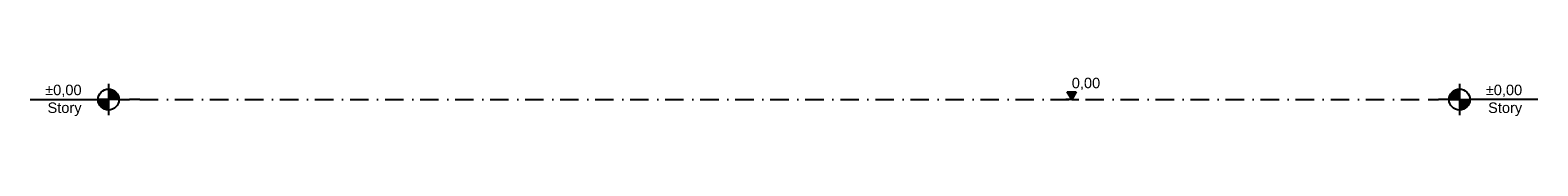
# Model space of a CAD drawing. Header units: millimetres. Extents: x 165469 to 174867448, y -6480348181 to 105421.
# Tile 1 of 20: x 174838554 to 174867411, y -6480348181 to -6480347478. Entities that reach past the tile are written whole.
import ezdxf

# ---------------------------------------------------------------- set-up
doc = ezdxf.new("R2010")
doc.units = ezdxf.units.MM
doc.header["$LTSCALE"] = 0.5
doc.header["$MEASUREMENT"] = 0
doc.linetypes.add('PLINE', pattern=[0])
doc.linetypes.add('Prikk & stiplet', pattern=[1340.555525, 705.555534, -352.777767, 0, -282.222223])
doc.layers.add('842-M___1_100 Målsetting bygning(Nye konstruksjoner)', color=7, linetype='Continuous')
doc.styles.add('GENERATED_STYLE_1', font='arial.ttf')

msp = doc.modelspace()

# ---------------------------------------------------------------- hatches: boundary and pattern name
at = {"linetype": 'Continuous'}
for points in [[(174840053.6, -6480347859.4), (174840253.6, -6480347859.4, 0.4142136), (174840053.6, -6480347659.4)], [(174865911.5, -6480347859.4), (174865911.5, -6480347659.4, 0.4142136), (174865711.5, -6480347859.4)], [(174840053.6, -6480347859.4), (174839853.6, -6480347859.4, 0.4142136), (174840053.6, -6480348059.4)], [(174865911.5, -6480347859.4), (174865911.5, -6480348059.4, 0.4142136), (174866111.5, -6480347859.4)]]:
    msp.add_hatch(color=256, dxfattribs=at).paths.add_polyline_path(points)
at = {"layer": '842-M___1_100 Målsetting bygning(Nye konstruksjoner)', "linetype": 'Continuous'}
msp.add_hatch(color=256, dxfattribs=at).paths.add_polyline_path([(174858490.5, -6480347859.4), (174858577.5, -6480347709.4), (174858403.5, -6480347709.4)])

# ---------------------------------------------------------------- linework, layer by layer
at = {"linetype": 'PLINE'}
for p, q in [((174840053.6, -6480347559.4), (174840053.6, -6480348159.4)), ((174865911.5, -6480347559.4), (174865911.5, -6480348159.4)), ((174838553.6, -6480347859.4), (174839853.6, -6480347859.4)), ((174840253.6, -6480347859.4), (174839853.6, -6480347859.4)), ((174840253.6, -6480347859.4), (174840453.6, -6480347859.4)), ((174840553.6, -6480347859.4), (174840453.6, -6480347859.4)), ((174840653.6, -6480347859.4), (174840553.6, -6480347859.4)), ((174865311.5, -6480347859.4), (174865411.5, -6480347859.4)), ((174865411.5, -6480347859.4), (174865511.5, -6480347859.4)), ((174865711.5, -6480347859.4), (174865511.5, -6480347859.4)), ((174865711.5, -6480347859.4), (174866111.5, -6480347859.4)), ((174867411.5, -6480347859.4), (174866111.5, -6480347859.4))]:
    msp.add_line(p, q, dxfattribs=at)
at = {"linetype": 'Prikk & stiplet'}
msp.add_line((174840653.6, -6480347859.4), (174865311.5, -6480347859.4), dxfattribs=at)
at = {"linetype": 'PLINE'}
for centre in [(174840053.6, -6480347859.4), (174865911.5, -6480347859.4)]:
    msp.add_circle(centre, 200, dxfattribs=at)
at = {"layer": '842-M___1_100 Målsetting bygning(Nye konstruksjoner)', "linetype": 'PLINE'}
for p, q in [((174858490.5, -6480347859.4), (174858403.5, -6480347709.4)), ((174858403.5, -6480347709.4), (174858577.5, -6480347709.4)), ((174858577.5, -6480347709.4), (174858490.5, -6480347859.4)), ((174858490.5, -6480347859.4), (174858378, -6480347859.4)), ((174858490.5, -6480347859.4), (174858603, -6480347859.4))]:
    msp.add_line(p, q, dxfattribs=at)

# ---------------------------------------------------------------- texts
at = {"char_height": 200, "attachment_point": 3, "line_spacing_factor": 1.021584, "style": 'GENERATED_STYLE_1'}
for insert in [(174839538, -6480347575.1), (174867111.5, -6480347575.1)]:
    msp.add_mtext('\\A1;{\\pqr;\\pt0;\\fArial|b0|i0|c0|p0;\\W1.000000;±0,00\\P\\pqr;\\pt0;\\fArial|b0|i0|c0|p0;\\W1.000000;\\fArial|b0|i0|c0|p0;\\W1.000000;\\fArial|b0|i0|c0|p0;\\W1.000000;Story}', dxfattribs=dict(at, insert=insert))
at = {"layer": '842-M___1_100 Målsetting bygning(Nye konstruksjoner)', "insert": (174858490.5, -6480347679.4), "char_height": 200, "attachment_point": 7, "style": 'GENERATED_STYLE_1'}
msp.add_mtext('\\A1;{\\pql;\\fArial|b0|i0|c0|p0;\\W1.000000;0,00}', dxfattribs=at)

doc.saveas('drawing.dxf')
